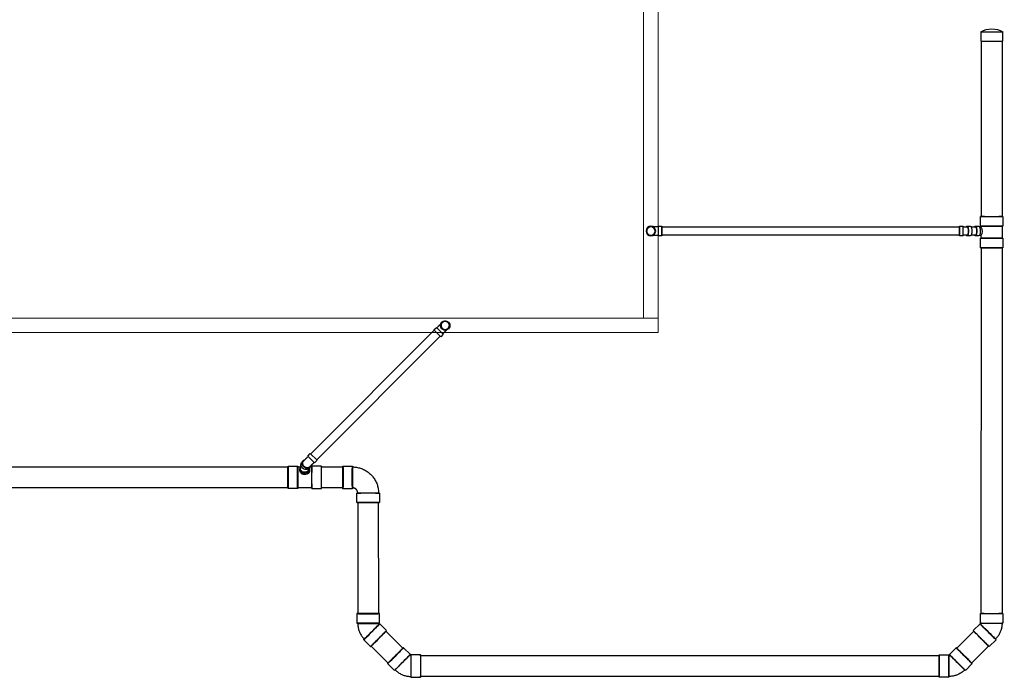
# Model space of a CAD drawing. Header units: inches. Extents: x -52 to 1181, y -619 to 642.
# Tile 3 of 13: x 774 to 1181, y -281 to -9. Entities that reach past the tile are written whole.
import ezdxf

# ---------------------------------------------------------------- set-up
doc = ezdxf.new("R2010")
doc.units = ezdxf.units.IN
doc.header["$MEASUREMENT"] = 0
doc.layers.add('P-PIPE', color=3, linetype='Continuous')
doc.layers.add('S-FDTN_DRN', color=3, linetype='Continuous', lineweight=50)

# ---------------------------------------------------------------- blocks, each defined once
blk = doc.blocks.new('Bend - PVC - Sch 40 - DWV_USACE - Standard-V2-00_SP_Foundation Drainage Plan-TO FDN_DOC-flat-2')
at = {"layer": 'P-PIPE'}
for p, q in [((1480.91, 935.06), (1481.16, 935.06)), ((1480.91, 933.08), (1480.91, 933.08)), ((1480.91, 933.08), (1480.91, 933.08)), ((1480.91, 933.08), (1480.91, 933.08)), ((1480.91, 933.08), (1480.91, 933.08)), ((1481.16, 935.06), (1482.41, 935.06)), ((1482.41, 933.08), (1482.41, 933.08)), ((1482.41, 933.08), (1482.41, 933.08)), ((1481.16, 931.1), (1480.91, 931.1)), ((1482.41, 931.1), (1481.16, 931.1))]:
    blk.add_line(p, q, dxfattribs=at)
at = {"layer": 'P-PIPE', "flags": 128}
for points in [[(1477.85, 934.83), (1477.78, 934.83), (1477.71, 934.82), (1477.64, 934.81), (1477.57, 934.81), (1477.5, 934.79), (1477.43, 934.78), (1477.36, 934.76), (1477.29, 934.74), (1477.23, 934.72), (1477.16, 934.69), (1477.1, 934.66), (1477.04, 934.63), (1476.98, 934.6), (1476.92, 934.56), (1476.86, 934.52), (1476.8, 934.48), (1476.74, 934.44), (1476.69, 934.39), (1476.64, 934.35), (1476.59, 934.3), (1476.54, 934.25), (1476.5, 934.19), (1476.45, 934.14), (1476.41, 934.08), (1476.37, 934.02), (1476.34, 933.96), (1476.3, 933.9), (1476.27, 933.84), (1476.24, 933.78), (1476.21, 933.71), (1476.19, 933.65), (1476.17, 933.58), (1476.15, 933.51), (1476.13, 933.44), (1476.12, 933.37), (1476.11, 933.31), (1476.1, 933.24), (1476.1, 933.17), (1476.1, 933.1), (1476.1, 933.08)], [(1476.1, 933.08), (1476.1, 933.01), (1476.1, 932.94), (1476.11, 932.87), (1476.12, 932.8), (1476.13, 932.73), (1476.15, 932.66), (1476.16, 932.59), (1476.18, 932.53), (1476.21, 932.46), (1476.23, 932.4), (1476.26, 932.33), (1476.29, 932.27), (1476.33, 932.21), (1476.36, 932.15), (1476.4, 932.09), (1476.44, 932.03), (1476.48, 931.98), (1476.53, 931.92), (1476.58, 931.87), (1476.63, 931.82), (1476.68, 931.77), (1476.73, 931.73), (1476.79, 931.69), (1476.84, 931.64), (1476.9, 931.6), (1476.96, 931.57), (1477.02, 931.53), (1477.08, 931.5), (1477.15, 931.47), (1477.21, 931.45), (1477.28, 931.42), (1477.34, 931.4), (1477.41, 931.38), (1477.48, 931.37), (1477.55, 931.35), (1477.62, 931.34), (1477.69, 931.33), (1477.76, 931.33), (1477.83, 931.33), (1477.85, 931.33)], [(1479.6, 933.08), (1479.59, 933.15), (1479.59, 933.22), (1479.58, 933.29), (1479.57, 933.36), (1479.56, 933.43), (1479.55, 933.49), (1479.53, 933.56), (1479.51, 933.63), (1479.48, 933.69), (1479.46, 933.76), (1479.43, 933.82), (1479.4, 933.89), (1479.36, 933.95), (1479.33, 934.01), (1479.29, 934.07), (1479.25, 934.12), (1479.21, 934.18), (1479.16, 934.23), (1479.11, 934.28), (1479.06, 934.33), (1479.01, 934.38), (1478.96, 934.43), (1478.91, 934.47), (1478.85, 934.51), (1478.79, 934.55), (1478.73, 934.59), (1478.67, 934.62), (1478.61, 934.65), (1478.54, 934.68), (1478.48, 934.71), (1478.41, 934.73), (1478.35, 934.75), (1478.28, 934.77), (1478.21, 934.79), (1478.14, 934.8), (1478.07, 934.81), (1478, 934.82), (1477.93, 934.83), (1477.86, 934.83), (1477.85, 934.83)], [(1480.91, 934.83), (1480.79, 934.83), (1480.66, 934.83), (1480.54, 934.83), (1480.42, 934.83), (1480.3, 934.83), (1480.18, 934.83), (1480.06, 934.83), (1479.94, 934.83), (1479.83, 934.83), (1479.72, 934.83), (1479.6, 934.83), (1479.49, 934.83), (1479.39, 934.83), (1479.28, 934.83), (1479.18, 934.83), (1479.08, 934.83), (1478.98, 934.83), (1478.89, 934.83), (1478.8, 934.83), (1478.71, 934.83), (1478.63, 934.83), (1478.55, 934.83), (1478.47, 934.83), (1478.4, 934.83), (1478.33, 934.83), (1478.27, 934.83), (1478.21, 934.83), (1478.15, 934.83), (1478.1, 934.83), (1478.05, 934.83), (1478.01, 934.83), (1477.97, 934.83), (1477.94, 934.83), (1477.91, 934.83), (1477.89, 934.83), (1477.87, 934.83), (1477.86, 934.83), (1477.85, 934.83), (1477.85, 934.83), (1477.85, 934.83)], [(1477.85, 931.33), (1477.92, 931.33), (1477.99, 931.33), (1478.05, 931.34), (1478.12, 931.35), (1478.19, 931.36), (1478.26, 931.38), (1478.33, 931.4), (1478.4, 931.42), (1478.46, 931.44), (1478.53, 931.47), (1478.59, 931.49), (1478.65, 931.53), (1478.71, 931.56), (1478.77, 931.59), (1478.83, 931.63), (1478.89, 931.67), (1478.95, 931.72), (1479, 931.76), (1479.05, 931.81), (1479.1, 931.86), (1479.15, 931.91), (1479.19, 931.96), (1479.24, 932.02), (1479.28, 932.07), (1479.32, 932.13), (1479.35, 932.19), (1479.39, 932.25), (1479.42, 932.31), (1479.45, 932.38), (1479.48, 932.44), (1479.5, 932.51), (1479.52, 932.58), (1479.54, 932.64), (1479.56, 932.71), (1479.57, 932.78), (1479.58, 932.85), (1479.59, 932.92), (1479.59, 932.99), (1479.6, 933.06), (1479.6, 933.08)], [(1477.85, 931.33), (1477.85, 931.33), (1477.85, 931.33), (1477.87, 931.33), (1477.88, 931.33), (1477.91, 931.33), (1477.93, 931.33), (1477.96, 931.33), (1478, 931.33), (1478.04, 931.33), (1478.09, 931.33), (1478.14, 931.33), (1478.19, 931.33), (1478.25, 931.33), (1478.31, 931.33), (1478.38, 931.33), (1478.45, 931.33), (1478.53, 931.33), (1478.61, 931.33), (1478.69, 931.33), (1478.77, 931.33), (1478.86, 931.33), (1478.96, 931.33), (1479.05, 931.33), (1479.15, 931.33), (1479.25, 931.33), (1479.36, 931.33), (1479.46, 931.33), (1479.57, 931.33), (1479.69, 931.33), (1479.8, 931.33), (1479.91, 931.33), (1480.03, 931.33), (1480.15, 931.33), (1480.27, 931.33), (1480.39, 931.33), (1480.51, 931.33), (1480.63, 931.33), (1480.75, 931.33), (1480.88, 931.33), (1480.91, 931.33)]]:
    blk.add_lwpolyline(points, dxfattribs=at)
at = {"layer": 'P-PIPE'}
for radius, start, end in [(1.98, 0, 180), (1.98, 0, 180), (1.98, 180, 0), (1.98, 180, 360), (1.75, 0, 180), (1.75, 180, 0)]:
    blk.add_arc((1477.85, 933.08), radius, start, end, dxfattribs=at)
blk = doc.blocks.new('Bend - PVC - Sch 40 - DWV_USACE - Standard-1107287-00_SP_Foundation Drainage Plan-TO FDN_DOC-flat-1')
at = {"layer": 'P-PIPE'}
for p, q in [((1529.21, -739.1), (1527.88, -739.1)), ((1527.88, -739.1), (1527.88, -743.06)), ((1529.38, -739.1), (1529.21, -739.1)), ((1529.38, -739.1), (1529.38, -743.06)), ((1532.37, -739.1), (1530.96, -739.1)), ((1527.88, -741.08), (1527.88, -741.08)), ((1527.88, -741.08), (1527.88, -741.08)), ((1527.88, -743.06), (1529.21, -743.06)), ((1529.21, -743.06), (1529.38, -743.06)), ((1529.38, -741.08), (1529.38, -741.08)), ((1529.38, -741.08), (1529.38, -741.08)), ((1529.38, -741.08), (1529.38, -741.08)), ((1529.38, -741.08), (1529.38, -741.08)), ((1530.96, -743.06), (1532.37, -743.06))]:
    blk.add_line(p, q, dxfattribs=at)
at = {"layer": 'P-PIPE', "flags": 128}
for points in [[(1530.96, -739.33), (1530.78, -739.33), (1530.6, -739.33), (1530.43, -739.33), (1530.25, -739.33), (1530.06, -739.33), (1529.88, -739.33), (1529.7, -739.33), (1529.51, -739.33), (1529.38, -739.33)], [(1529.38, -742.83), (1529.56, -742.83), (1529.75, -742.83), (1529.93, -742.83), (1530.11, -742.83), (1530.29, -742.83), (1530.47, -742.83), (1530.65, -742.83), (1530.83, -742.83), (1530.96, -742.83)]]:
    blk.add_lwpolyline(points, dxfattribs=at)
at = {"layer": 'P-PIPE'}
for centre, major_axis, start_param, end_param in [((1530.96, -741.08), (0, -1.98), 1.570796, 3.627428), ((1530.96, -741.08), (0, -1.75), 1.570796, 3.141593), ((1532.37, -741.08), (0, -1.98), 1.570796, 3.141593), ((1530.96, -741.08), (0, -1.98), 5.79735, 7.853982), ((1530.96, -741.08), (0, -1.75), 6.283185, 7.853982), ((1532.37, -741.08), (0, -1.98), 6.283185, 7.853982)]:
    blk.add_ellipse(centre, major_axis=major_axis, ratio=0.34202, start_param=start_param, end_param=end_param, dxfattribs=at)
blk = doc.blocks.new('Bend - PVC - Sch 40 - DWV_USACE - Standard-V11-00_SP_Foundation Drainage Plan-TO FDN_DOC-flat-3')
at = {"layer": 'P-PIPE'}
for p, q in [((999.17, -259.43), (999.17, -260.93)), ((1001.15, -259.43), (999.17, -259.43)), ((999.17, -259.43), (1001.15, -259.43)), ((1001.15, -259.43), (1003.13, -259.43)), ((1003.13, -259.43), (1001.15, -259.43)), ((1003.13, -260.93), (1003.13, -259.43)), ((1001.15, -260.93), (999.17, -260.93)), ((999.17, -260.93), (1001.15, -260.93)), ((1001.15, -260.93), (1003.13, -260.93)), ((1003.13, -260.93), (1001.15, -260.93)), ((1001.15, -260.93), (1001.15, -260.93)), ((1001.15, -260.93), (1001.15, -260.93)), ((1001.16, -262.02), (1001.15, -262.02)), ((1002.9, -260.93), (1002.9, -261.06)), ((1001.15, -265.98), (1001.16, -265.98))]:
    blk.add_line(p, q, dxfattribs=at)
at = {"layer": 'P-PIPE', "flags": 128}
for points in [[(999.4, -261.08), (999.4, -260.97), (999.4, -260.93)], [(999.4, -264), (999.4, -263.99), (999.4, -263.99), (999.4, -263.98), (999.4, -263.96), (999.4, -263.94), (999.4, -263.91), (999.4, -263.88), (999.4, -263.84), (999.4, -263.8), (999.4, -263.76), (999.4, -263.71), (999.4, -263.65), (999.4, -263.59), (999.4, -263.53), (999.4, -263.46), (999.4, -263.39), (999.4, -263.32), (999.4, -263.24), (999.4, -263.15), (999.4, -263.07), (999.4, -262.98), (999.4, -262.89), (999.4, -262.79), (999.4, -262.69), (999.4, -262.59), (999.4, -262.48), (999.4, -262.38), (999.4, -262.27), (999.4, -262.16), (999.4, -262.04), (999.4, -261.93), (999.4, -261.81), (999.4, -261.69), (999.4, -261.58), (999.4, -261.45), (999.4, -261.33), (999.4, -261.21), (999.4, -261.09)], [(999.4, -264), (999.4, -263.93), (999.41, -263.86), (999.42, -263.79), (999.43, -263.72), (999.44, -263.65), (999.45, -263.58), (999.47, -263.51), (999.49, -263.45), (999.52, -263.38), (999.54, -263.32), (999.57, -263.25), (999.6, -263.19), (999.63, -263.13), (999.67, -263.07), (999.71, -263.01), (999.75, -262.95), (999.79, -262.9), (999.84, -262.84), (999.88, -262.79), (999.93, -262.74), (999.99, -262.69), (1000.04, -262.65), (1000.09, -262.61), (1000.15, -262.56), (1000.21, -262.52), (1000.27, -262.49), (1000.33, -262.45), (1000.39, -262.42), (1000.45, -262.39), (1000.52, -262.37), (1000.58, -262.34), (1000.65, -262.32), (1000.72, -262.3), (1000.79, -262.29), (1000.86, -262.27), (1000.92, -262.26), (1000.99, -262.25), (1001.06, -262.25), (1001.13, -262.25), (1001.15, -262.25)], [(1001.15, -265.75), (1001.08, -265.75), (1001.01, -265.74), (1000.94, -265.73), (1000.87, -265.72), (1000.81, -265.71), (1000.74, -265.7), (1000.67, -265.68), (1000.6, -265.66), (1000.54, -265.64), (1000.47, -265.61), (1000.41, -265.58), (1000.34, -265.55), (1000.28, -265.52), (1000.22, -265.48), (1000.16, -265.44), (1000.11, -265.4), (1000.05, -265.36), (1000, -265.31), (999.95, -265.27), (999.9, -265.22), (999.85, -265.17), (999.8, -265.11), (999.76, -265.06), (999.72, -265), (999.68, -264.94), (999.64, -264.88), (999.61, -264.82), (999.58, -264.76), (999.55, -264.7), (999.52, -264.63), (999.5, -264.57), (999.48, -264.5), (999.46, -264.43), (999.44, -264.36), (999.43, -264.29), (999.42, -264.23), (999.41, -264.16), (999.41, -264.09), (999.4, -264.02), (999.4, -264)], [(1001.15, -262.25), (1001.22, -262.25), (1001.29, -262.25), (1001.36, -262.26), (1001.43, -262.27), (1001.5, -262.28), (1001.57, -262.3), (1001.64, -262.32), (1001.7, -262.34), (1001.77, -262.36), (1001.83, -262.39), (1001.9, -262.41), (1001.96, -262.45), (1002.02, -262.48), (1002.08, -262.51), (1002.14, -262.55), (1002.2, -262.59), (1002.25, -262.64), (1002.31, -262.68), (1002.36, -262.73), (1002.41, -262.78), (1002.46, -262.83), (1002.5, -262.88), (1002.55, -262.94), (1002.59, -262.99), (1002.63, -263.05), (1002.66, -263.11), (1002.7, -263.17), (1002.73, -263.23), (1002.76, -263.3), (1002.78, -263.36), (1002.81, -263.43), (1002.83, -263.5), (1002.85, -263.56), (1002.86, -263.63), (1002.88, -263.7), (1002.89, -263.77), (1002.9, -263.84), (1002.9, -263.91), (1002.9, -263.98), (1002.9, -264)], [(1002.9, -264), (1002.9, -264.07), (1002.9, -264.14), (1002.89, -264.21), (1002.88, -264.28), (1002.87, -264.35), (1002.85, -264.41), (1002.83, -264.48), (1002.81, -264.55), (1002.79, -264.61), (1002.76, -264.68), (1002.74, -264.74), (1002.71, -264.81), (1002.67, -264.87), (1002.64, -264.93), (1002.6, -264.99), (1002.56, -265.04), (1002.51, -265.1), (1002.47, -265.15), (1002.42, -265.2), (1002.37, -265.25), (1002.32, -265.3), (1002.27, -265.35), (1002.21, -265.39), (1002.16, -265.43), (1002.1, -265.47), (1002.04, -265.51), (1001.98, -265.54), (1001.92, -265.57), (1001.85, -265.6), (1001.79, -265.63), (1001.72, -265.65), (1001.65, -265.67), (1001.59, -265.69), (1001.52, -265.71), (1001.45, -265.72), (1001.38, -265.73), (1001.31, -265.74), (1001.24, -265.75), (1001.17, -265.75), (1001.15, -265.75)], [(1002.9, -261.08), (1002.9, -261.18), (1002.9, -261.3), (1002.9, -261.42), (1002.9, -261.54), (1002.9, -261.66), (1002.9, -261.78), (1002.9, -261.9), (1002.9, -262.01), (1002.9, -262.13), (1002.9, -262.24), (1002.9, -262.35), (1002.9, -262.46), (1002.9, -262.56), (1002.9, -262.66), (1002.9, -262.76), (1002.9, -262.86), (1002.9, -262.95), (1002.9, -263.04), (1002.9, -263.13), (1002.9, -263.22), (1002.9, -263.3), (1002.9, -263.37), (1002.9, -263.44), (1002.9, -263.51), (1002.9, -263.58), (1002.9, -263.64), (1002.9, -263.69), (1002.9, -263.74), (1002.9, -263.79), (1002.9, -263.83), (1002.9, -263.87), (1002.9, -263.9), (1002.9, -263.93), (1002.9, -263.95), (1002.9, -263.97), (1002.9, -263.98), (1002.9, -263.99), (1002.9, -264), (1002.9, -264)]]:
    blk.add_lwpolyline(points, dxfattribs=at)
at = {"layer": 'P-PIPE'}
for centre, major_axis, start_param, end_param in [((1001.15, -264), (0, -1.98), 3.141593, 6.283185), ((1001.16, -264), (0, -1.98), 3.141593, 6.283185), ((1001.15, -264), (0, -1.75), 3.141593, 6.283185), ((1001.15, -264), (0, -1.98), 0, 3.141593), ((1001.15, -264), (0, -1.75), 0, 3.141593), ((1001.16, -264), (0, -1.98), 0, 3.141593)]:
    blk.add_ellipse(centre, major_axis=major_axis, ratio=0.999999, start_param=start_param, end_param=end_param, dxfattribs=at)
blk = doc.blocks.new('Bend - PVC - Sch 40 - DWV_USACE - Standard-1105255-00_SP_Foundation Drainage Plan-TO FDN_DOC-flat-1')
at = {"layer": 'P-PIPE'}
for p, q in [((1240.92, 941.2), (1236.92, 941.2)), ((1250.57, 935.54), (1247.74, 938.37)), ((1236.92, 931.88), (1240.92, 931.88)), ((1241.15, 931.79), (1243.98, 928.96))]:
    blk.add_line(p, q, dxfattribs=at)
at = {"layer": 'P-PIPE', "flags": 128}
for points in [[(1244.48, 940.15), (1244.13, 940.28), (1243.78, 940.4), (1243.43, 940.51), (1243.07, 940.6), (1242.7, 940.68), (1242.34, 940.74), (1241.97, 940.79), (1241.6, 940.83), (1241.23, 940.85), (1240.92, 940.85)], [(1247.49, 938.13), (1247.23, 938.39), (1246.95, 938.63), (1246.66, 938.87), (1246.36, 939.09), (1246.06, 939.31), (1245.74, 939.5), (1245.42, 939.69), (1245.09, 939.86), (1244.76, 940.02), (1244.48, 940.15)], [(1240.92, 932.23), (1240.95, 932.23), (1240.98, 932.23), (1241, 932.22), (1241.03, 932.22), (1241.06, 932.21), (1241.08, 932.21), (1241.11, 932.2), (1241.13, 932.19), (1241.16, 932.18), (1241.18, 932.18)], [(1241.18, 932.18), (1241.2, 932.17), (1241.23, 932.15), (1241.25, 932.14), (1241.27, 932.13), (1241.3, 932.11), (1241.32, 932.1), (1241.34, 932.08), (1241.36, 932.06), (1241.38, 932.05), (1241.4, 932.03)]]:
    blk.add_lwpolyline(points, dxfattribs=at)
at = {"layer": 'P-PIPE'}
for centre, major_axis, start_param, end_param in [((1236.92, 936.54), (0, 4.66), 6.278871, 9.420463), ((1236.92, 936.54), (0, 4.66), 3.137278, 6.278871), ((1240.92, 936.54), (0, 4.66), 6.278871, 9.420463), ((1240.92, 936.54), (0, 4.31), 6.278871, 9.420463), ((1240.92, 936.54), (0, 4.66), 3.137278, 6.278871), ((1240.92, 936.54), (0, 4.31), 3.137278, 6.278871), ((1244.44, 935.08), (3.29, 3.29), 0.004314, 3.145907), ((1244.44, 935.08), (3.29, 3.29), 3.145907, 6.2875), ((1244.44, 935.08), (3.05, 3.05), 0.004314, 3.145907), ((1244.44, 935.08), (3.05, 3.05), 3.145907, 6.2875), ((1247.27, 932.25), (3.29, 3.29), 0.004314, 3.145907), ((1247.27, 932.25), (3.29, 3.29), 3.145907, 6.2875)]:
    blk.add_ellipse(centre, major_axis=major_axis, ratio=0.010416, start_param=start_param, end_param=end_param, dxfattribs=at)
blk = doc.blocks.new('Bend - PVC - Sch 40 - DWV_USACE - Standard-1105255-00_SP_Foundation Drainage Plan-TO FDN_DOC-flat-2')
at = {"layer": 'P-PIPE'}
for p, q in [((1542.99, -211.94), (1540.16, -209.11)), ((1533.58, -215.7), (1536.41, -218.52)), ((1536.5, -218.75), (1536.5, -222.75)), ((1545.81, -222.75), (1545.81, -218.75))]:
    blk.add_line(p, q, dxfattribs=at)
at = {"layer": 'P-PIPE', "flags": 128}
for points in [[(1544.76, -215.2), (1544.61, -214.86), (1544.45, -214.52), (1544.28, -214.19), (1544.09, -213.87), (1543.89, -213.56), (1543.67, -213.26), (1543.45, -212.96), (1543.21, -212.68), (1542.96, -212.4), (1542.75, -212.18)], [(1545.47, -218.75), (1545.46, -218.38), (1545.44, -218.01), (1545.4, -217.64), (1545.35, -217.27), (1545.28, -216.91), (1545.2, -216.54), (1545.11, -216.18), (1545, -215.83), (1544.87, -215.48), (1544.76, -215.2)], [(1536.65, -218.28), (1536.67, -218.3), (1536.69, -218.32), (1536.7, -218.34), (1536.72, -218.36), (1536.73, -218.38), (1536.75, -218.41), (1536.76, -218.43), (1536.77, -218.45), (1536.79, -218.48), (1536.79, -218.5)], [(1536.79, -218.5), (1536.8, -218.52), (1536.81, -218.55), (1536.82, -218.57), (1536.83, -218.6), (1536.83, -218.63), (1536.84, -218.65), (1536.84, -218.68), (1536.84, -218.7), (1536.84, -218.73), (1536.85, -218.75)]]:
    blk.add_lwpolyline(points, dxfattribs=at)
at = {"layer": 'P-PIPE'}
for centre, major_axis, start_param, end_param in [((1536.87, -212.4), (3.29, 3.29), 6.278871, 9.420463), ((1536.87, -212.4), (3.29, 3.29), 3.137278, 6.278871), ((1539.7, -215.23), (3.29, 3.29), 6.278871, 9.420463), ((1539.7, -215.23), (3.29, 3.29), 3.137278, 6.278871), ((1539.7, -215.23), (3.05, 3.05), 6.278871, 9.420463), ((1539.7, -215.23), (3.05, 3.05), 3.137278, 6.278871), ((1541.16, -218.75), (4.66, 0), 0.004314, 3.145907), ((1541.16, -218.75), (4.66, 0), 3.145907, 6.2875), ((1541.16, -218.75), (4.31, 0), 0.004314, 3.145907), ((1541.16, -218.75), (4.31, 0), 3.145907, 6.2875), ((1541.16, -222.75), (4.66, 0), 0.004314, 3.145907), ((1541.16, -222.75), (4.66, 0), 3.145907, 6.2875)]:
    blk.add_ellipse(centre, major_axis=major_axis, ratio=0.010416, start_param=start_param, end_param=end_param, dxfattribs=at)
blk = doc.blocks.new('6CAP')
at = {"layer": 'P-PIPE'}
for p, q in [((74.96, 388.65), (74.96, 381.35)), ((74.96, 388.65), (77.96, 388.65)), ((77.96, 388.65), (77.96, 381.35)), ((77.96, 381.35), (74.96, 381.35))]:
    blk.add_line(p, q, dxfattribs=at)
blk.add_arc((80.99, 385), 7.05, 148.8317, 211.1683, dxfattribs=at)
blk = doc.blocks.new('Bend - PVC - Sch 40 - DWV_USACE - Standard-1153782-00_SP_Foundation Drainage Plan-TO FDN_DOC-flat-1')
at = {"layer": 'P-PIPE'}
for p, q in [((940.29, -2241.47), (940.29, -2244.47)), ((947.5, -2244.47), (947.5, -2241.47)), ((938.89, -2245.86), (935.89, -2245.86)), ((935.89, -2253.07), (938.89, -2253.07))]:
    blk.add_line(p, q, dxfattribs=at)
at = {"layer": 'P-PIPE', "flags": 128}
for points in [[(940.58, -2244.47), (940.58, -2244.54), (940.57, -2244.6), (940.57, -2244.67), (940.56, -2244.74), (940.55, -2244.8), (940.53, -2244.87), (940.51, -2244.94), (940.49, -2245), (940.47, -2245.06), (940.45, -2245.13), (940.42, -2245.19), (940.39, -2245.25), (940.36, -2245.31), (940.32, -2245.37), (940.29, -2245.42), (940.25, -2245.48), (940.2, -2245.53), (940.16, -2245.58), (940.12, -2245.63), (940.09, -2245.66)], [(944.77, -2250.35), (945, -2250.11), (945.22, -2249.86), (945.43, -2249.6), (945.63, -2249.34), (945.82, -2249.06), (946, -2248.78), (946.17, -2248.49), (946.32, -2248.2), (946.46, -2247.9), (946.6, -2247.59), (946.71, -2247.28), (946.82, -2246.97), (946.91, -2246.65), (947, -2246.33), (947.06, -2246), (947.12, -2245.67), (947.16, -2245.34), (947.19, -2245.01), (947.2, -2244.68), (947.21, -2244.47)], [(940.09, -2245.66), (940.04, -2245.71), (939.99, -2245.75), (939.93, -2245.8), (939.88, -2245.84), (939.83, -2245.88), (939.77, -2245.91), (939.71, -2245.95), (939.65, -2245.98), (939.59, -2246.01), (939.53, -2246.03), (939.46, -2246.06), (939.4, -2246.08), (939.34, -2246.1), (939.27, -2246.11), (939.2, -2246.13), (939.14, -2246.14), (939.07, -2246.15), (939, -2246.15), (938.94, -2246.16), (938.89, -2246.16)], [(938.89, -2252.78), (939.23, -2252.77), (939.56, -2252.75), (939.89, -2252.72), (940.22, -2252.68), (940.54, -2252.62), (940.87, -2252.54), (941.19, -2252.46), (941.51, -2252.36), (941.82, -2252.25), (942.13, -2252.13), (942.43, -2251.99), (942.73, -2251.84), (943.02, -2251.68), (943.31, -2251.51), (943.59, -2251.33), (943.86, -2251.14), (944.12, -2250.93), (944.37, -2250.72), (944.62, -2250.49), (944.77, -2250.35)]]:
    blk.add_lwpolyline(points, dxfattribs=at)
at = {"layer": 'P-PIPE'}
for centre, major_axis, start_param, end_param in [((943.89, -2241.47), (3.6, 0), 6.27277, 9.414362), ((943.89, -2241.47), (3.6, 0), 3.131177, 6.27277), ((943.89, -2244.47), (3.6, 0), 3.131177, 6.27277), ((943.89, -2244.47), (3.6, 0), 6.27277, 9.414362), ((943.89, -2244.47), (3.31, 0), 3.131177, 6.27277), ((943.89, -2244.47), (3.31, 0), 6.27277, 9.414362), ((935.89, -2249.47), (0, -3.6), 3.152008, 6.293601), ((935.89, -2249.47), (0, -3.6), 0.010416, 3.152008), ((938.89, -2249.47), (0, -3.6), 3.152008, 6.293601), ((938.89, -2249.47), (0, -3.31), 3.152008, 6.293601), ((938.89, -2249.47), (0, -3.6), 0.010416, 3.152008), ((938.89, -2249.47), (0, -3.31), 0.010416, 3.152008)]:
    blk.add_ellipse(centre, major_axis=major_axis, ratio=0.010416, start_param=start_param, end_param=end_param, dxfattribs=at)
blk = doc.blocks.new('Bend - PVC - Sch 40 - DWV_USACE - Standard-1110594-00_SP_Foundation Drainage Plan-TO FDN_DOC-flat-1')
at = {"layer": 'P-PIPE'}
for p, q in [((1383.06, -205.92), (1383.06, -206.67)), ((1387.02, -206.67), (1387.02, -205.92)), ((1383.06, -209.21), (1383.06, -210.71)), ((1383.06, -209.21), (1387.02, -209.21)), ((1383.06, -210.71), (1387.02, -210.71)), ((1385.04, -209.21), (1385.04, -209.21)), ((1385.04, -209.21), (1385.04, -209.21)), ((1385.04, -209.21), (1385.04, -209.21)), ((1385.04, -209.21), (1385.04, -209.21)), ((1385.04, -210.71), (1385.04, -210.71)), ((1385.04, -210.71), (1385.04, -210.71)), ((1387.02, -210.71), (1387.02, -209.21))]:
    blk.add_line(p, q, dxfattribs=at)
at = {"layer": 'P-PIPE', "flags": 128}
for points in [[(1383.29, -206.67), (1383.29, -206.73), (1383.29, -206.8), (1383.29, -206.87), (1383.29, -206.94), (1383.29, -207.02), (1383.29, -207.09), (1383.29, -207.18), (1383.29, -207.26), (1383.29, -207.35), (1383.29, -207.44), (1383.29, -207.54), (1383.29, -207.64), (1383.29, -207.74), (1383.29, -207.84), (1383.29, -207.94), (1383.29, -208.05), (1383.29, -208.16), (1383.29, -208.27), (1383.29, -208.38), (1383.29, -208.49), (1383.29, -208.6), (1383.29, -208.72), (1383.29, -208.84), (1383.29, -208.95), (1383.29, -209.07), (1383.29, -209.19), (1383.29, -209.21)], [(1386.79, -209.21), (1386.79, -209.09), (1386.79, -208.97), (1386.79, -208.86), (1386.79, -208.74), (1386.79, -208.63), (1386.79, -208.51), (1386.79, -208.4), (1386.79, -208.29), (1386.79, -208.18), (1386.79, -208.07), (1386.79, -207.96), (1386.79, -207.86), (1386.79, -207.75), (1386.79, -207.65), (1386.79, -207.56), (1386.79, -207.46), (1386.79, -207.37), (1386.79, -207.28), (1386.79, -207.19), (1386.79, -207.11), (1386.79, -207.03), (1386.79, -206.95), (1386.79, -206.88), (1386.79, -206.81), (1386.79, -206.75), (1386.79, -206.68), (1386.79, -206.67)]]:
    blk.add_lwpolyline(points, dxfattribs=at)
at = {"layer": 'P-PIPE'}
for centre, major_axis, start_param, end_param in [((1385.04, -206.67), (1.98, 0), 1.570796, 3.627428), ((1385.04, -205.92), (1.98, 0), 1.570796, 3.141593), ((1385.04, -206.67), (1.75, 0), 1.570796, 3.141593), ((1385.04, -205.92), (1.98, 0), 6.062597, 7.853982), ((1385.04, -206.67), (1.98, 0), 5.813092, 7.853982), ((1385.04, -206.67), (1.75, 0), 6.283185, 7.853982)]:
    blk.add_ellipse(centre, major_axis=major_axis, ratio=0.866025, start_param=start_param, end_param=end_param, dxfattribs=at)

msp = doc.modelspace()

# ---------------------------------------------------------------- linework, layer by layer
at = {"layer": 'P-PIPE'}
for p, q in [((1171.63, -90.01), (1171.72, -17.45)), ((1180.15, -17.45), (1180.15, -90.06)), ((1171.21, -94), (1171.22, -90.02)), ((1180.49, -90.04), (1180.48, -94.02)), ((1038.06, -94.02), (1038.06, -97.98)), ((1039.56, -94.02), (1039.56, -97.98)), ((1039.56, -94.25), (1039.56, -96)), ((1039.56, -96), (1039.56, -94.25)), ((1039.56, -94.25), (1162.53, -94.25)), ((1039.56, -96), (1039.56, -97.75)), ((1039.56, -97.75), (1039.56, -96)), ((1162.53, -94.25), (1162.53, -96)), ((1162.53, -96), (1162.53, -94.25)), ((1162.53, -96), (1162.53, -97.75)), ((1162.53, -97.75), (1162.53, -96)), ((1167.33, -94.25), (1169.06, -94.25)), ((1169.06, -94.02), (1170.47, -94.02)), ((1171.51, -94.33), (1171.51, -94)), ((1180.19, -94.02), (1180.18, -98.98)), ((1162.53, -97.75), (1039.56, -97.75)), ((1169.06, -97.75), (1167.33, -97.75)), ((1170.47, -97.98), (1169.06, -97.98)), ((1171.2, -102.94), (1171.2, -98.96)), ((1171.5, -98.96), (1171.5, -97.92)), ((1180.47, -98.98), (1180.46, -102.96)), ((1171.53, -254.16), (1171.7, -102.97)), ((1180.15, -102.98), (1180.15, -254.16)), ((894.37, -188.15), (945.48, -137.05)), ((945.48, -137.04), (946.71, -138.28)), ((946.71, -138.28), (945.48, -137.04)), ((946.71, -138.28), (947.95, -139.52)), ((947.95, -139.52), (946.71, -138.28)), ((947.95, -139.52), (896.85, -190.63)), ((763.72, -193.53), (885, -193.53)), ((885.02, -193.2), (889, -193.2)), ((889, -193.5), (890.11, -193.5)), ((889.94, -194.98), (889.93, -194.26)), ((890.16, -194.23), (890.16, -193.79)), ((893.89, -194.2), (893.9, -194.98)), ((894.28, -193.5), (894.82, -193.5)), ((898.79, -193.2), (894.82, -193.2)), ((898.81, -193.53), (907.72, -193.53)), ((885, -202.15), (763.72, -202.15)), ((889, -202.47), (885.02, -202.47)), ((894.8, -202.18), (889, -202.18)), ((894.82, -202.47), (898.79, -202.47)), ((907.72, -202.15), (898.81, -202.15)), ((913.85, -208.26), (913.85, -254.11)), ((922.48, -254.15), (922.4, -208.26)), ((932.53, -268.5), (925.49, -261.46)), ((1161.46, -268.5), (1168.5, -261.46)), ((919.39, -267.56), (926.43, -274.6)), ((1174.6, -267.56), (1167.56, -274.6)), ((939.81, -271.53), (1154.18, -271.53)), ((1154.18, -280.15), (939.84, -280.15))]:
    msp.add_line(p, q, dxfattribs=at)
at = {"layer": 'P-PIPE', "flags": 128}
for points in [[(1170.79, -94.26), (1170.96, -94.27), (1171.25, -94.3), (1171.51, -94.33)], [(1171.5, -97.92), (1171.47, -97.91), (1171.34, -97.87), (1171.2, -97.83), (1171.06, -97.8), (1170.92, -97.78), (1170.78, -97.76), (1170.77, -97.76)]]:
    msp.add_lwpolyline(points, dxfattribs=at)
at = {"layer": 'P-PIPE'}
for centre, radius, start, end in [((1035, -96), 1.75, 90, 270), ((1035, -96), 1.75, 270, 90), ((1168.99, -96.12), 3.08, 324.368, 35.4219), ((950, -135), 1.75, 45, 225), ((950, -135), 1.75, 225, 45), ((894.47, -193.74), 4.31, 161.4125, 180.6378)]:
    msp.add_arc(centre, radius, start, end, dxfattribs=at)
at = {"layer": 'P-PIPE', "extrusion": (0, 0, -1)}
for centre, major_axis, ratio, start_param, end_param in [((1175.85, -90.03), (4.63, -0.01), 0.010251, 2.792527, 5.934119), ((1175.85, -90.03), (4.63, -0.01), 0.010251, 5.934119, 9.075712), ((1175.82, -90.03), (4.31, 0), 0.010414, 3.141593, 4.712389), ((1175.82, -90.03), (4.31, 0), 0.010414, 1.570796, 3.141593), ((1175.82, -90.03), (4.31, 0), 0.010414, 4.712389, 6.283185), ((1175.82, -90.03), (4.31, 0), 0.010414, 0, 1.570796), ((1169.06, -96), (0, 1.98), 0.34202, 5.79735, 6.293446), ((1169.06, -96), (0, 1.98), 0.34202, 0.01026, 3.151853), ((1169.06, -96), (0, 1.75), 0.34202, 0, 1.570796), ((1169.06, -96), (0, 1.75), 0.34202, 1.570796, 3.141593), ((1170.47, -96), (0, 1.98), 0.34202, 0.01026, 3.151853), ((1170.47, -96), (0, 1.98), 0.34202, 6.283185, 6.293446), ((1175.85, -94.01), (4.63, -0.01), 0.010251, 2.792527, 5.934119), ((1175.85, -94.01), (4.34, -0.01), 0.010251, 2.792527, 5.934119), ((1175.85, -94.01), (4.63, -0.01), 0.010251, 5.934119, 9.075712), ((1175.85, -94.01), (4.34, -0.01), 0.010251, 5.934119, 9.075712), ((1169.06, -96), (0, 1.98), 0.34202, 3.151853, 3.627428), ((1175.84, -98.97), (4.63, -0.01), 0.010251, 2.792527, 5.934119), ((1175.84, -98.97), (4.34, -0.01), 0.010251, 2.792527, 5.934119), ((1175.84, -98.97), (4.63, -0.01), 0.010251, 5.934119, 9.075712), ((1175.84, -98.97), (4.34, -0.01), 0.010251, 5.934119, 9.075712), ((1175.83, -102.95), (4.63, -0.01), 0.010251, 2.792527, 5.934119), ((1175.83, -102.95), (4.63, -0.01), 0.010251, 5.934119, 9.075712), ((1175.82, -102.95), (4.31, 0), 0.010414, 3.141593, 4.712389), ((1175.82, -102.95), (4.31, 0), 0.010414, 1.570796, 3.141593), ((1175.82, -102.95), (4.31, 0), 0.010414, 4.712389, 6.283185), ((1175.82, -102.95), (4.31, 0), 0.010414, 0, 1.570796), ((885.02, -197.84), (0, 4.63), 0.010416, 5.235988, 8.37758), ((885.02, -197.84), (0, 4.31), 0.010416, 4.712389, 6.283185), ((885.02, -197.84), (0, 4.31), 0.010416, 0, 1.570796), ((889, -197.84), (0, 4.63), 0.010416, 5.235988, 8.37758), ((889, -197.84), (0, 4.34), 0.010416, 5.235988, 8.37758), ((891.91, -194.23), (1.98, 0.04), 0.865978, -0.135337, 3.656102), ((891.92, -194.98), (1.98, 0.04), 0.865978, 0.02083, 3.162423), ((891.91, -194.23), (1.75, 0), 0.866025, 1.570796, 3.141593), ((891.92, -194.98), (1.75, 0.03), 0.865978, 0.034183, 3.107409), ((891.91, -194.23), (1.75, 0), 0.866025, 0, 1.570796), ((907.72, -197.84), (0, 4.31), 0.010416, 4.712389, 6.283185), ((907.72, -197.84), (0, 4.31), 0.010416, 0, 1.570796), ((885.02, -197.84), (0, 4.63), 0.010416, 2.094395, 5.235988), ((885.02, -197.84), (0, 4.31), 0.010416, 3.141593, 4.712389), ((885.02, -197.84), (0, 4.31), 0.010416, 1.570796, 3.141593), ((889, -197.84), (0, 4.63), 0.010416, 2.094395, 5.235988), ((889, -197.84), (0, 4.34), 0.010416, 2.094395, 5.235988), ((907.72, -197.84), (0, 4.31), 0.010416, 3.141593, 4.712389), ((907.72, -197.84), (0, 4.31), 0.010416, 1.570796, 3.141593), ((918.14, -208.25), (4.31, 0), 0.010416, 3.141593, 4.712389), ((918.14, -208.25), (4.31, 0), 0.010416, 1.570796, 3.141593), ((918.14, -208.25), (4.31, 0), 0.010416, 4.712389, 6.283185), ((918.14, -208.25), (4.31, 0), 0.010416, 0, 1.570796), ((1175.84, -254.16), (4.31, 0), 0.010414, 3.141593, 4.712389), ((1175.84, -254.16), (4.31, 0), 0.010414, 1.570796, 3.141593), ((1175.84, -254.16), (4.31, 0), 0.010414, 4.712389, 6.283185), ((1175.84, -254.16), (4.31, 0), 0.010414, 0, 1.570796), ((1171.55, -264.51), (3.05, -3.05), 0.010416, 1.570796, 3.141593), ((1171.55, -264.51), (3.05, -3.05), 0.010416, 3.141593, 4.712389), ((1171.55, -264.51), (3.05, -3.05), 0.010416, 4.712389, 6.283185), ((1164.51, -271.55), (3.05, -3.05), 0.010416, 1.570796, 3.141593), ((1164.51, -271.55), (3.05, -3.05), 0.010416, 3.141593, 4.712389), ((1171.55, -264.51), (3.05, -3.05), 0.010416, 0, 1.570796), ((1154.16, -275.84), (0, 4.31), 0.010416, 4.712389, 6.283185), ((1154.16, -275.84), (0, 4.31), 0.010416, 0, 1.570796), ((1164.51, -271.55), (3.05, -3.05), 0.010416, 0, 1.570796), ((1164.51, -271.55), (3.05, -3.05), 0.010416, 4.712389, 6.283185), ((1154.16, -275.84), (0, 4.31), 0.010416, 3.141593, 4.712389), ((1154.16, -275.84), (0, 4.31), 0.010416, 1.570796, 3.141593)]:
    msp.add_ellipse(centre, major_axis=major_axis, ratio=ratio, start_param=start_param, end_param=end_param, dxfattribs=at)
at = {"layer": 'P-PIPE'}
for centre, major_axis, ratio, start_param, end_param in [((894.82, -197.84), (0, 4.63), 0.010416, 5.235988, 8.37758), ((894.82, -197.84), (0, 4.34), 0.010416, 5.235988, 8.37758), ((898.79, -197.84), (0, 4.63), 0.010416, 5.235988, 8.37758), ((898.79, -197.84), (0, 4.31), 0.010416, 0, 1.570796), ((898.79, -197.84), (0, 4.31), 0.010416, 4.712389, 6.283185), ((894.82, -197.84), (0, 4.63), 0.010416, 2.094395, 5.235988), ((894.82, -197.84), (0, 4.34), 0.010416, 2.094395, 5.235988), ((898.79, -197.84), (0, 4.63), 0.010416, 2.094395, 5.235988), ((898.79, -197.84), (0, 4.31), 0.010416, 1.570796, 3.141593), ((898.79, -197.84), (0, 4.31), 0.010416, 3.141593, 4.712389), ((918.15, -254.16), (-4.31, 0), 0.010414, 4.712389, 6.283185), ((918.15, -254.16), (-4.31, 0), 0.010414, 0, 1.570796), ((918.15, -254.16), (-4.31, 0), 0.010414, 3.141593, 4.712389), ((918.15, -254.16), (-4.31, 0), 0.010414, 1.570796, 3.141593), ((922.44, -264.51), (-3.05, -3.05), 0.010416, 4.712389, 6.283185), ((922.44, -264.51), (-3.05, -3.05), 0.010416, 3.141593, 4.712389), ((922.44, -264.51), (-3.05, -3.05), 0.010416, 1.570796, 3.141593), ((922.44, -264.51), (-3.05, -3.05), 0.010416, 0, 1.570796), ((929.48, -271.55), (-3.05, -3.05), 0.010416, 3.141593, 4.712389), ((929.48, -271.55), (-3.05, -3.05), 0.010416, 1.570796, 3.141593), ((929.48, -271.55), (-3.05, -3.05), 0.010416, 4.712389, 6.283185), ((929.48, -271.55), (-3.05, -3.05), 0.010416, 0, 1.570796), ((939.83, -275.84), (0, 4.31), 0.010416, 0, 1.570796), ((939.83, -275.84), (0, 4.31), 0.010416, 4.712389, 6.283185), ((939.83, -275.84), (0, 4.31), 0.010416, 1.570796, 3.141593), ((939.83, -275.84), (0, 4.31), 0.010416, 3.141593, 4.712389)]:
    msp.add_ellipse(centre, major_axis=major_axis, ratio=ratio, start_param=start_param, end_param=end_param, dxfattribs=at)
at = {"layer": 'S-FDTN_DRN', "linetype": 'Continuous', "lineweight": 0}
for points in [[(1032, 132), (1032, -132), (1038, -132), (1038, 132)], [(102, -132), (1038, -132), (1038, -138), (102, -138)]]:
    msp.add_lwpolyline(points, close=True, dxfattribs=at)

# ---------------------------------------------------------------- block references
for name, p, xscale, yscale, zscale, rotation in [('6CAP', (1657.18, 80), -1.25, 1.25, 1.25, 90), ('Bend - PVC - Sch 40 - DWV_USACE - Standard-1153782-00_SP_Foundation Drainage Plan-TO FDN_DOC-flat-1', (-310.71, -3126.39), -1.301886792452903, 1.301886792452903, 1.301886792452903, 180)]:
    msp.add_blockref(name, p, dxfattribs=dict(xscale=xscale, yscale=yscale, zscale=zscale, rotation=rotation))
msp.add_blockref('Bend - PVC - Sch 40 - DWV_USACE - Standard-V2-00_SP_Foundation Drainage Plan-TO FDN_DOC-flat-2', (-442.85, -1029.08))
at = {"xscale": -1}
for name, p, rotation in [('Bend - PVC - Sch 40 - DWV_USACE - Standard-1107287-00_SP_Foundation Drainage Plan-TO FDN_DOC-flat-1', (-365.35, -837.08), 180), ('Bend - PVC - Sch 40 - DWV_USACE - Standard-V11-00_SP_Foundation Drainage Plan-TO FDN_DOC-flat-3', (55.35, 386.19), 134.9999999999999), ('Bend - PVC - Sch 40 - DWV_USACE - Standard-1110594-00_SP_Foundation Drainage Plan-TO FDN_DOC-flat-1', (-232.76, 640.99), 134.9999999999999), ('Bend - PVC - Sch 40 - DWV_USACE - Standard-1105255-00_SP_Foundation Drainage Plan-TO FDN_DOC-flat-2', (-365.32, -476.92), 180), ('Bend - PVC - Sch 40 - DWV_USACE - Standard-1105255-00_SP_Foundation Drainage Plan-TO FDN_DOC-flat-1', (-82.76, 660.7), 180)]:
    msp.add_blockref(name, p, dxfattribs=dict(at, rotation=rotation))
at = {"rotation": 180}
for name, p in [('Bend - PVC - Sch 40 - DWV_USACE - Standard-1105255-00_SP_Foundation Drainage Plan-TO FDN_DOC-flat-2', (2459.31, -476.92)), ('Bend - PVC - Sch 40 - DWV_USACE - Standard-1105255-00_SP_Foundation Drainage Plan-TO FDN_DOC-flat-1', (2176.75, 660.7))]:
    msp.add_blockref(name, p, dxfattribs=at)

doc.saveas('drawing.dxf')
